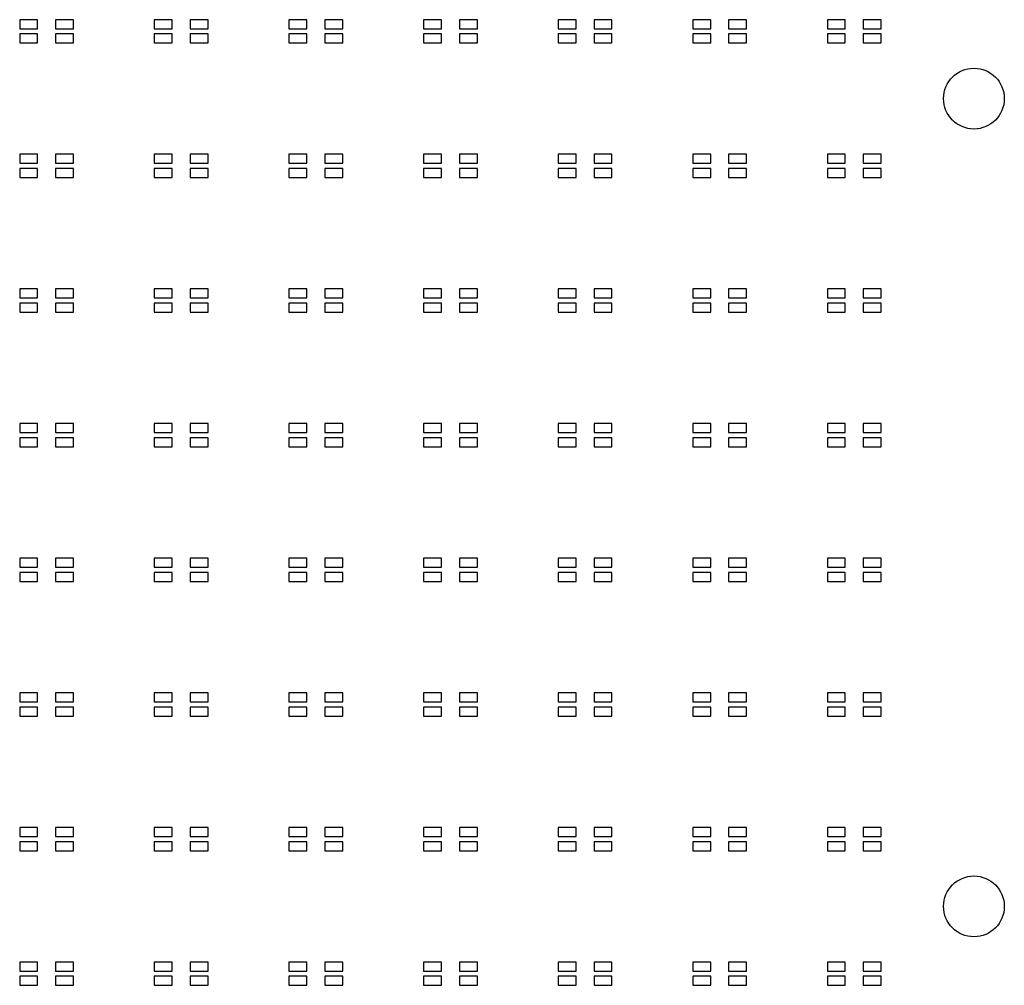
# Model space of a CAD drawing. Extents: x 68 to 209, y -167 to -99.
# Tile 2 of 2: x 143 to 209, y -164 to -99. Entities that reach past the tile are written whole.
import ezdxf

# ---------------------------------------------------------------- set-up
doc = ezdxf.new("R2010")
doc.units = 0
doc.header["$MEASUREMENT"] = 0
doc.layers.add('BLACK', color=250, linetype='CONTINUOUS')

msp = doc.modelspace()

# ---------------------------------------------------------------- linework, layer by layer
at = {"layer": 'BLACK'}
for p, q in [((143.2, -99.225), (143.2, -99.825)), ((144.4, -99.225), (143.2, -99.225)), ((144.4, -99.825), (144.4, -99.225)), ((145.6, -99.225), (145.6, -99.825)), ((146.8, -99.225), (145.6, -99.225)), ((146.8, -99.825), (146.8, -99.225)), ((152.2, -99.225), (152.2, -99.825)), ((153.4, -99.225), (152.2, -99.225)), ((153.4, -99.825), (153.4, -99.225)), ((154.6, -99.225), (154.6, -99.825)), ((155.8, -99.225), (154.6, -99.225)), ((155.8, -99.825), (155.8, -99.225)), ((161.2, -99.225), (161.2, -99.825)), ((162.4, -99.225), (161.2, -99.225)), ((162.4, -99.825), (162.4, -99.225)), ((163.6, -99.225), (163.6, -99.825)), ((164.8, -99.225), (163.6, -99.225)), ((164.8, -99.825), (164.8, -99.225)), ((170.2, -99.225), (170.2, -99.825)), ((171.4, -99.225), (170.2, -99.225)), ((171.4, -99.825), (171.4, -99.225)), ((172.6, -99.225), (172.6, -99.825)), ((173.8, -99.225), (172.6, -99.225)), ((173.8, -99.825), (173.8, -99.225)), ((179.2, -99.225), (179.2, -99.825)), ((180.4, -99.225), (179.2, -99.225)), ((180.4, -99.825), (180.4, -99.225)), ((181.6, -99.225), (181.6, -99.825)), ((182.8, -99.225), (181.6, -99.225)), ((182.8, -99.825), (182.8, -99.225)), ((188.2, -99.225), (188.2, -99.825)), ((189.4, -99.225), (188.2, -99.225)), ((189.4, -99.825), (189.4, -99.225)), ((190.6, -99.225), (190.6, -99.825)), ((191.8, -99.225), (190.6, -99.225)), ((191.8, -99.825), (191.8, -99.225)), ((197.2, -99.225), (197.2, -99.825)), ((198.4, -99.225), (197.2, -99.225)), ((198.4, -99.825), (198.4, -99.225)), ((199.6, -99.225), (199.6, -99.825)), ((200.8, -99.225), (199.6, -99.225)), ((200.8, -99.825), (200.8, -99.225)), ((143.2, -99.825), (144.4, -99.825)), ((145.6, -99.825), (146.8, -99.825)), ((152.2, -99.825), (153.4, -99.825)), ((154.6, -99.825), (155.8, -99.825)), ((161.2, -99.825), (162.4, -99.825)), ((163.6, -99.825), (164.8, -99.825)), ((170.2, -99.825), (171.4, -99.825)), ((172.6, -99.825), (173.8, -99.825)), ((179.2, -99.825), (180.4, -99.825)), ((181.6, -99.825), (182.8, -99.825)), ((188.2, -99.825), (189.4, -99.825)), ((190.6, -99.825), (191.8, -99.825)), ((197.2, -99.825), (198.4, -99.825)), ((199.6, -99.825), (200.8, -99.825)), ((143.2, -100.175), (143.2, -100.775)), ((144.4, -100.175), (143.2, -100.175)), ((144.4, -100.775), (144.4, -100.175)), ((145.6, -100.175), (145.6, -100.775)), ((146.8, -100.175), (145.6, -100.175)), ((146.8, -100.775), (146.8, -100.175)), ((152.2, -100.175), (152.2, -100.775)), ((153.4, -100.175), (152.2, -100.175)), ((153.4, -100.775), (153.4, -100.175)), ((154.6, -100.175), (154.6, -100.775)), ((155.8, -100.175), (154.6, -100.175)), ((155.8, -100.775), (155.8, -100.175)), ((161.2, -100.175), (161.2, -100.775)), ((162.4, -100.175), (161.2, -100.175)), ((162.4, -100.775), (162.4, -100.175)), ((163.6, -100.175), (163.6, -100.775)), ((164.8, -100.175), (163.6, -100.175)), ((164.8, -100.775), (164.8, -100.175)), ((170.2, -100.175), (170.2, -100.775)), ((171.4, -100.175), (170.2, -100.175)), ((171.4, -100.775), (171.4, -100.175)), ((172.6, -100.175), (172.6, -100.775)), ((173.8, -100.175), (172.6, -100.175)), ((173.8, -100.775), (173.8, -100.175)), ((179.2, -100.175), (179.2, -100.775)), ((180.4, -100.175), (179.2, -100.175)), ((180.4, -100.775), (180.4, -100.175)), ((181.6, -100.175), (181.6, -100.775)), ((182.8, -100.175), (181.6, -100.175)), ((182.8, -100.775), (182.8, -100.175)), ((188.2, -100.175), (188.2, -100.775)), ((189.4, -100.175), (188.2, -100.175)), ((189.4, -100.775), (189.4, -100.175)), ((190.6, -100.175), (190.6, -100.775)), ((191.8, -100.175), (190.6, -100.175)), ((191.8, -100.775), (191.8, -100.175)), ((197.2, -100.175), (197.2, -100.775)), ((198.4, -100.175), (197.2, -100.175)), ((198.4, -100.775), (198.4, -100.175)), ((199.6, -100.175), (199.6, -100.775)), ((200.8, -100.175), (199.6, -100.175)), ((200.8, -100.775), (200.8, -100.175)), ((143.2, -100.775), (144.4, -100.775)), ((145.6, -100.775), (146.8, -100.775)), ((152.2, -100.775), (153.4, -100.775)), ((154.6, -100.775), (155.8, -100.775)), ((161.2, -100.775), (162.4, -100.775)), ((163.6, -100.775), (164.8, -100.775)), ((170.2, -100.775), (171.4, -100.775)), ((172.6, -100.775), (173.8, -100.775)), ((179.2, -100.775), (180.4, -100.775)), ((181.6, -100.775), (182.8, -100.775)), ((188.2, -100.775), (189.4, -100.775)), ((190.6, -100.775), (191.8, -100.775)), ((197.2, -100.775), (198.4, -100.775)), ((199.6, -100.775), (200.8, -100.775)), ((143.2, -108.225), (143.2, -108.825)), ((144.4, -108.225), (143.2, -108.225)), ((144.4, -108.825), (144.4, -108.225)), ((145.6, -108.225), (145.6, -108.825)), ((146.8, -108.225), (145.6, -108.225)), ((146.8, -108.825), (146.8, -108.225)), ((152.2, -108.225), (152.2, -108.825)), ((153.4, -108.225), (152.2, -108.225)), ((153.4, -108.825), (153.4, -108.225)), ((154.6, -108.225), (154.6, -108.825)), ((155.8, -108.225), (154.6, -108.225)), ((155.8, -108.825), (155.8, -108.225)), ((161.2, -108.225), (161.2, -108.825)), ((162.4, -108.225), (161.2, -108.225)), ((162.4, -108.825), (162.4, -108.225)), ((163.6, -108.225), (163.6, -108.825)), ((164.8, -108.225), (163.6, -108.225)), ((164.8, -108.825), (164.8, -108.225)), ((170.2, -108.225), (170.2, -108.825)), ((171.4, -108.225), (170.2, -108.225)), ((171.4, -108.825), (171.4, -108.225)), ((172.6, -108.225), (172.6, -108.825)), ((173.8, -108.225), (172.6, -108.225)), ((173.8, -108.825), (173.8, -108.225)), ((179.2, -108.225), (179.2, -108.825)), ((180.4, -108.225), (179.2, -108.225)), ((180.4, -108.825), (180.4, -108.225)), ((181.6, -108.225), (181.6, -108.825)), ((182.8, -108.225), (181.6, -108.225)), ((182.8, -108.825), (182.8, -108.225)), ((188.2, -108.225), (188.2, -108.825)), ((189.4, -108.225), (188.2, -108.225)), ((189.4, -108.825), (189.4, -108.225)), ((190.6, -108.225), (190.6, -108.825)), ((191.8, -108.225), (190.6, -108.225)), ((191.8, -108.825), (191.8, -108.225)), ((197.2, -108.225), (197.2, -108.825)), ((198.4, -108.225), (197.2, -108.225)), ((198.4, -108.825), (198.4, -108.225)), ((199.6, -108.225), (199.6, -108.825)), ((200.8, -108.225), (199.6, -108.225)), ((200.8, -108.825), (200.8, -108.225)), ((143.2, -108.825), (144.4, -108.825)), ((143.2, -109.175), (143.2, -109.775)), ((144.4, -109.175), (143.2, -109.175)), ((144.4, -109.775), (144.4, -109.175)), ((145.6, -108.825), (146.8, -108.825)), ((145.6, -109.175), (145.6, -109.775)), ((146.8, -109.175), (145.6, -109.175)), ((146.8, -109.775), (146.8, -109.175)), ((152.2, -108.825), (153.4, -108.825)), ((152.2, -109.175), (152.2, -109.775)), ((153.4, -109.175), (152.2, -109.175)), ((153.4, -109.775), (153.4, -109.175)), ((154.6, -108.825), (155.8, -108.825)), ((154.6, -109.175), (154.6, -109.775)), ((155.8, -109.175), (154.6, -109.175)), ((155.8, -109.775), (155.8, -109.175)), ((161.2, -108.825), (162.4, -108.825)), ((161.2, -109.175), (161.2, -109.775)), ((162.4, -109.175), (161.2, -109.175)), ((162.4, -109.775), (162.4, -109.175)), ((163.6, -108.825), (164.8, -108.825)), ((163.6, -109.175), (163.6, -109.775)), ((164.8, -109.175), (163.6, -109.175)), ((164.8, -109.775), (164.8, -109.175)), ((170.2, -108.825), (171.4, -108.825)), ((170.2, -109.175), (170.2, -109.775)), ((171.4, -109.175), (170.2, -109.175)), ((171.4, -109.775), (171.4, -109.175)), ((172.6, -108.825), (173.8, -108.825)), ((172.6, -109.175), (172.6, -109.775)), ((173.8, -109.175), (172.6, -109.175)), ((173.8, -109.775), (173.8, -109.175)), ((179.2, -108.825), (180.4, -108.825)), ((179.2, -109.175), (179.2, -109.775)), ((180.4, -109.175), (179.2, -109.175)), ((180.4, -109.775), (180.4, -109.175)), ((181.6, -108.825), (182.8, -108.825)), ((181.6, -109.175), (181.6, -109.775)), ((182.8, -109.175), (181.6, -109.175)), ((182.8, -109.775), (182.8, -109.175)), ((188.2, -108.825), (189.4, -108.825)), ((188.2, -109.175), (188.2, -109.775)), ((189.4, -109.175), (188.2, -109.175)), ((189.4, -109.775), (189.4, -109.175)), ((190.6, -108.825), (191.8, -108.825)), ((190.6, -109.175), (190.6, -109.775)), ((191.8, -109.175), (190.6, -109.175)), ((191.8, -109.775), (191.8, -109.175)), ((197.2, -108.825), (198.4, -108.825)), ((197.2, -109.175), (197.2, -109.775)), ((198.4, -109.175), (197.2, -109.175)), ((198.4, -109.775), (198.4, -109.175)), ((199.6, -108.825), (200.8, -108.825)), ((199.6, -109.175), (199.6, -109.775)), ((200.8, -109.175), (199.6, -109.175)), ((200.8, -109.775), (200.8, -109.175)), ((143.2, -109.775), (144.4, -109.775)), ((145.6, -109.775), (146.8, -109.775)), ((152.2, -109.775), (153.4, -109.775)), ((154.6, -109.775), (155.8, -109.775)), ((161.2, -109.775), (162.4, -109.775)), ((163.6, -109.775), (164.8, -109.775)), ((170.2, -109.775), (171.4, -109.775)), ((172.6, -109.775), (173.8, -109.775)), ((179.2, -109.775), (180.4, -109.775)), ((181.6, -109.775), (182.8, -109.775)), ((188.2, -109.775), (189.4, -109.775)), ((190.6, -109.775), (191.8, -109.775)), ((197.2, -109.775), (198.4, -109.775)), ((199.6, -109.775), (200.8, -109.775)), ((143.2, -117.225), (143.2, -117.825)), ((144.4, -117.225), (143.2, -117.225)), ((143.2, -117.825), (144.4, -117.825)), ((144.4, -117.825), (144.4, -117.225)), ((145.6, -117.225), (145.6, -117.825)), ((146.8, -117.225), (145.6, -117.225)), ((145.6, -117.825), (146.8, -117.825)), ((146.8, -117.825), (146.8, -117.225)), ((152.2, -117.225), (152.2, -117.825)), ((153.4, -117.225), (152.2, -117.225)), ((152.2, -117.825), (153.4, -117.825)), ((153.4, -117.825), (153.4, -117.225)), ((154.6, -117.225), (154.6, -117.825)), ((155.8, -117.225), (154.6, -117.225)), ((154.6, -117.825), (155.8, -117.825)), ((155.8, -117.825), (155.8, -117.225)), ((161.2, -117.225), (161.2, -117.825)), ((162.4, -117.225), (161.2, -117.225)), ((161.2, -117.825), (162.4, -117.825)), ((162.4, -117.825), (162.4, -117.225)), ((163.6, -117.225), (163.6, -117.825)), ((164.8, -117.225), (163.6, -117.225)), ((163.6, -117.825), (164.8, -117.825)), ((164.8, -117.825), (164.8, -117.225)), ((170.2, -117.225), (170.2, -117.825)), ((171.4, -117.225), (170.2, -117.225)), ((170.2, -117.825), (171.4, -117.825)), ((171.4, -117.825), (171.4, -117.225)), ((172.6, -117.225), (172.6, -117.825)), ((173.8, -117.225), (172.6, -117.225)), ((172.6, -117.825), (173.8, -117.825)), ((173.8, -117.825), (173.8, -117.225)), ((179.2, -117.225), (179.2, -117.825)), ((180.4, -117.225), (179.2, -117.225)), ((179.2, -117.825), (180.4, -117.825)), ((180.4, -117.825), (180.4, -117.225)), ((181.6, -117.225), (181.6, -117.825)), ((182.8, -117.225), (181.6, -117.225)), ((181.6, -117.825), (182.8, -117.825)), ((182.8, -117.825), (182.8, -117.225)), ((188.2, -117.225), (188.2, -117.825)), ((189.4, -117.225), (188.2, -117.225)), ((188.2, -117.825), (189.4, -117.825)), ((189.4, -117.825), (189.4, -117.225)), ((190.6, -117.225), (190.6, -117.825)), ((191.8, -117.225), (190.6, -117.225)), ((190.6, -117.825), (191.8, -117.825)), ((191.8, -117.825), (191.8, -117.225)), ((197.2, -117.225), (197.2, -117.825)), ((198.4, -117.225), (197.2, -117.225)), ((197.2, -117.825), (198.4, -117.825)), ((198.4, -117.825), (198.4, -117.225)), ((199.6, -117.225), (199.6, -117.825)), ((200.8, -117.225), (199.6, -117.225)), ((199.6, -117.825), (200.8, -117.825)), ((200.8, -117.825), (200.8, -117.225)), ((143.2, -118.175), (143.2, -118.775)), ((144.4, -118.175), (143.2, -118.175)), ((144.4, -118.775), (144.4, -118.175)), ((145.6, -118.175), (145.6, -118.775)), ((146.8, -118.175), (145.6, -118.175)), ((146.8, -118.775), (146.8, -118.175)), ((152.2, -118.175), (152.2, -118.775)), ((153.4, -118.175), (152.2, -118.175)), ((153.4, -118.775), (153.4, -118.175)), ((154.6, -118.175), (154.6, -118.775)), ((155.8, -118.175), (154.6, -118.175)), ((155.8, -118.775), (155.8, -118.175)), ((161.2, -118.175), (161.2, -118.775)), ((162.4, -118.175), (161.2, -118.175)), ((162.4, -118.775), (162.4, -118.175)), ((163.6, -118.175), (163.6, -118.775)), ((164.8, -118.175), (163.6, -118.175)), ((164.8, -118.775), (164.8, -118.175)), ((170.2, -118.175), (170.2, -118.775)), ((171.4, -118.175), (170.2, -118.175)), ((171.4, -118.775), (171.4, -118.175)), ((172.6, -118.175), (172.6, -118.775)), ((173.8, -118.175), (172.6, -118.175)), ((173.8, -118.775), (173.8, -118.175)), ((179.2, -118.175), (179.2, -118.775)), ((180.4, -118.175), (179.2, -118.175)), ((180.4, -118.775), (180.4, -118.175)), ((181.6, -118.175), (181.6, -118.775)), ((182.8, -118.175), (181.6, -118.175)), ((182.8, -118.775), (182.8, -118.175)), ((188.2, -118.175), (188.2, -118.775)), ((189.4, -118.175), (188.2, -118.175)), ((189.4, -118.775), (189.4, -118.175)), ((190.6, -118.175), (190.6, -118.775)), ((191.8, -118.175), (190.6, -118.175)), ((191.8, -118.775), (191.8, -118.175)), ((197.2, -118.175), (197.2, -118.775)), ((198.4, -118.175), (197.2, -118.175)), ((198.4, -118.775), (198.4, -118.175)), ((199.6, -118.175), (199.6, -118.775)), ((200.8, -118.175), (199.6, -118.175)), ((200.8, -118.775), (200.8, -118.175)), ((143.2, -118.775), (144.4, -118.775)), ((145.6, -118.775), (146.8, -118.775)), ((152.2, -118.775), (153.4, -118.775)), ((154.6, -118.775), (155.8, -118.775)), ((161.2, -118.775), (162.4, -118.775)), ((163.6, -118.775), (164.8, -118.775)), ((170.2, -118.775), (171.4, -118.775)), ((172.6, -118.775), (173.8, -118.775)), ((179.2, -118.775), (180.4, -118.775)), ((181.6, -118.775), (182.8, -118.775)), ((188.2, -118.775), (189.4, -118.775)), ((190.6, -118.775), (191.8, -118.775)), ((197.2, -118.775), (198.4, -118.775)), ((199.6, -118.775), (200.8, -118.775)), ((143.2, -126.225), (143.2, -126.825)), ((144.4, -126.225), (143.2, -126.225)), ((144.4, -126.825), (144.4, -126.225)), ((145.6, -126.225), (145.6, -126.825)), ((146.8, -126.225), (145.6, -126.225)), ((146.8, -126.825), (146.8, -126.225)), ((152.2, -126.225), (152.2, -126.825)), ((153.4, -126.225), (152.2, -126.225)), ((153.4, -126.825), (153.4, -126.225)), ((154.6, -126.225), (154.6, -126.825)), ((155.8, -126.225), (154.6, -126.225)), ((155.8, -126.825), (155.8, -126.225)), ((161.2, -126.225), (161.2, -126.825)), ((162.4, -126.225), (161.2, -126.225)), ((162.4, -126.825), (162.4, -126.225)), ((163.6, -126.225), (163.6, -126.825)), ((164.8, -126.225), (163.6, -126.225)), ((164.8, -126.825), (164.8, -126.225)), ((170.2, -126.225), (170.2, -126.825)), ((171.4, -126.225), (170.2, -126.225)), ((171.4, -126.825), (171.4, -126.225)), ((172.6, -126.225), (172.6, -126.825)), ((173.8, -126.225), (172.6, -126.225)), ((173.8, -126.825), (173.8, -126.225)), ((179.2, -126.225), (179.2, -126.825)), ((180.4, -126.225), (179.2, -126.225)), ((180.4, -126.825), (180.4, -126.225)), ((181.6, -126.225), (181.6, -126.825)), ((182.8, -126.225), (181.6, -126.225)), ((182.8, -126.825), (182.8, -126.225)), ((188.2, -126.225), (188.2, -126.825)), ((189.4, -126.225), (188.2, -126.225)), ((189.4, -126.825), (189.4, -126.225)), ((190.6, -126.225), (190.6, -126.825)), ((191.8, -126.225), (190.6, -126.225)), ((191.8, -126.825), (191.8, -126.225)), ((197.2, -126.225), (197.2, -126.825)), ((198.4, -126.225), (197.2, -126.225)), ((198.4, -126.825), (198.4, -126.225)), ((199.6, -126.225), (199.6, -126.825)), ((200.8, -126.225), (199.6, -126.225)), ((200.8, -126.825), (200.8, -126.225)), ((143.2, -126.825), (144.4, -126.825)), ((145.6, -126.825), (146.8, -126.825)), ((152.2, -126.825), (153.4, -126.825)), ((154.6, -126.825), (155.8, -126.825)), ((161.2, -126.825), (162.4, -126.825)), ((163.6, -126.825), (164.8, -126.825)), ((170.2, -126.825), (171.4, -126.825)), ((172.6, -126.825), (173.8, -126.825)), ((179.2, -126.825), (180.4, -126.825)), ((181.6, -126.825), (182.8, -126.825)), ((188.2, -126.825), (189.4, -126.825)), ((190.6, -126.825), (191.8, -126.825)), ((197.2, -126.825), (198.4, -126.825)), ((199.6, -126.825), (200.8, -126.825)), ((143.2, -127.175), (143.2, -127.775)), ((144.4, -127.175), (143.2, -127.175)), ((144.4, -127.775), (144.4, -127.175)), ((145.6, -127.175), (145.6, -127.775)), ((146.8, -127.175), (145.6, -127.175)), ((146.8, -127.775), (146.8, -127.175)), ((152.2, -127.175), (152.2, -127.775)), ((153.4, -127.175), (152.2, -127.175)), ((153.4, -127.775), (153.4, -127.175)), ((154.6, -127.175), (154.6, -127.775)), ((155.8, -127.175), (154.6, -127.175)), ((155.8, -127.775), (155.8, -127.175)), ((161.2, -127.175), (161.2, -127.775)), ((162.4, -127.175), (161.2, -127.175)), ((162.4, -127.775), (162.4, -127.175)), ((163.6, -127.175), (163.6, -127.775)), ((164.8, -127.175), (163.6, -127.175)), ((164.8, -127.775), (164.8, -127.175)), ((170.2, -127.175), (170.2, -127.775)), ((171.4, -127.175), (170.2, -127.175)), ((171.4, -127.775), (171.4, -127.175)), ((172.6, -127.175), (172.6, -127.775)), ((173.8, -127.175), (172.6, -127.175)), ((173.8, -127.775), (173.8, -127.175)), ((179.2, -127.175), (179.2, -127.775)), ((180.4, -127.175), (179.2, -127.175)), ((180.4, -127.775), (180.4, -127.175)), ((181.6, -127.175), (181.6, -127.775)), ((182.8, -127.175), (181.6, -127.175)), ((182.8, -127.775), (182.8, -127.175)), ((188.2, -127.175), (188.2, -127.775)), ((189.4, -127.175), (188.2, -127.175)), ((189.4, -127.775), (189.4, -127.175)), ((190.6, -127.175), (190.6, -127.775)), ((191.8, -127.175), (190.6, -127.175)), ((191.8, -127.775), (191.8, -127.175)), ((197.2, -127.175), (197.2, -127.775)), ((198.4, -127.175), (197.2, -127.175)), ((198.4, -127.775), (198.4, -127.175)), ((199.6, -127.175), (199.6, -127.775)), ((200.8, -127.175), (199.6, -127.175)), ((200.8, -127.775), (200.8, -127.175)), ((143.2, -127.775), (144.4, -127.775)), ((145.6, -127.775), (146.8, -127.775)), ((152.2, -127.775), (153.4, -127.775)), ((154.6, -127.775), (155.8, -127.775)), ((161.2, -127.775), (162.4, -127.775)), ((163.6, -127.775), (164.8, -127.775)), ((170.2, -127.775), (171.4, -127.775)), ((172.6, -127.775), (173.8, -127.775)), ((179.2, -127.775), (180.4, -127.775)), ((181.6, -127.775), (182.8, -127.775)), ((188.2, -127.775), (189.4, -127.775)), ((190.6, -127.775), (191.8, -127.775)), ((197.2, -127.775), (198.4, -127.775)), ((199.6, -127.775), (200.8, -127.775)), ((143.2, -135.225), (143.2, -135.825)), ((144.4, -135.225), (143.2, -135.225)), ((144.4, -135.825), (144.4, -135.225)), ((145.6, -135.225), (145.6, -135.825)), ((146.8, -135.225), (145.6, -135.225)), ((146.8, -135.825), (146.8, -135.225)), ((152.2, -135.225), (152.2, -135.825)), ((153.4, -135.225), (152.2, -135.225)), ((153.4, -135.825), (153.4, -135.225)), ((154.6, -135.225), (154.6, -135.825)), ((155.8, -135.225), (154.6, -135.225)), ((155.8, -135.825), (155.8, -135.225)), ((161.2, -135.225), (161.2, -135.825)), ((162.4, -135.225), (161.2, -135.225)), ((162.4, -135.825), (162.4, -135.225)), ((163.6, -135.225), (163.6, -135.825)), ((164.8, -135.225), (163.6, -135.225)), ((164.8, -135.825), (164.8, -135.225)), ((170.2, -135.225), (170.2, -135.825)), ((171.4, -135.225), (170.2, -135.225)), ((171.4, -135.825), (171.4, -135.225)), ((172.6, -135.225), (172.6, -135.825)), ((173.8, -135.225), (172.6, -135.225)), ((173.8, -135.825), (173.8, -135.225)), ((179.2, -135.225), (179.2, -135.825)), ((180.4, -135.225), (179.2, -135.225)), ((180.4, -135.825), (180.4, -135.225)), ((181.6, -135.225), (181.6, -135.825)), ((182.8, -135.225), (181.6, -135.225)), ((182.8, -135.825), (182.8, -135.225)), ((188.2, -135.225), (188.2, -135.825)), ((189.4, -135.225), (188.2, -135.225)), ((189.4, -135.825), (189.4, -135.225)), ((190.6, -135.225), (190.6, -135.825)), ((191.8, -135.225), (190.6, -135.225)), ((191.8, -135.825), (191.8, -135.225)), ((197.2, -135.225), (197.2, -135.825)), ((198.4, -135.225), (197.2, -135.225)), ((198.4, -135.825), (198.4, -135.225)), ((199.6, -135.225), (199.6, -135.825)), ((200.8, -135.225), (199.6, -135.225)), ((200.8, -135.825), (200.8, -135.225)), ((143.2, -135.825), (144.4, -135.825)), ((143.2, -136.175), (143.2, -136.775)), ((144.4, -136.175), (143.2, -136.175)), ((144.4, -136.775), (144.4, -136.175)), ((145.6, -135.825), (146.8, -135.825)), ((145.6, -136.175), (145.6, -136.775)), ((146.8, -136.175), (145.6, -136.175)), ((146.8, -136.775), (146.8, -136.175)), ((152.2, -135.825), (153.4, -135.825)), ((152.2, -136.175), (152.2, -136.775)), ((153.4, -136.175), (152.2, -136.175)), ((153.4, -136.775), (153.4, -136.175)), ((154.6, -135.825), (155.8, -135.825)), ((154.6, -136.175), (154.6, -136.775)), ((155.8, -136.175), (154.6, -136.175)), ((155.8, -136.775), (155.8, -136.175)), ((161.2, -135.825), (162.4, -135.825)), ((161.2, -136.175), (161.2, -136.775)), ((162.4, -136.175), (161.2, -136.175)), ((162.4, -136.775), (162.4, -136.175)), ((163.6, -135.825), (164.8, -135.825)), ((163.6, -136.175), (163.6, -136.775)), ((164.8, -136.175), (163.6, -136.175)), ((164.8, -136.775), (164.8, -136.175)), ((170.2, -135.825), (171.4, -135.825)), ((170.2, -136.175), (170.2, -136.775)), ((171.4, -136.175), (170.2, -136.175)), ((171.4, -136.775), (171.4, -136.175)), ((172.6, -135.825), (173.8, -135.825)), ((172.6, -136.175), (172.6, -136.775)), ((173.8, -136.175), (172.6, -136.175)), ((173.8, -136.775), (173.8, -136.175)), ((179.2, -135.825), (180.4, -135.825)), ((179.2, -136.175), (179.2, -136.775)), ((180.4, -136.175), (179.2, -136.175)), ((180.4, -136.775), (180.4, -136.175)), ((181.6, -135.825), (182.8, -135.825)), ((181.6, -136.175), (181.6, -136.775)), ((182.8, -136.175), (181.6, -136.175)), ((182.8, -136.775), (182.8, -136.175)), ((188.2, -135.825), (189.4, -135.825)), ((188.2, -136.175), (188.2, -136.775)), ((189.4, -136.175), (188.2, -136.175)), ((189.4, -136.775), (189.4, -136.175)), ((190.6, -135.825), (191.8, -135.825)), ((190.6, -136.175), (190.6, -136.775)), ((191.8, -136.175), (190.6, -136.175)), ((191.8, -136.775), (191.8, -136.175)), ((197.2, -135.825), (198.4, -135.825)), ((197.2, -136.175), (197.2, -136.775)), ((198.4, -136.175), (197.2, -136.175)), ((198.4, -136.775), (198.4, -136.175)), ((199.6, -135.825), (200.8, -135.825)), ((199.6, -136.175), (199.6, -136.775)), ((200.8, -136.175), (199.6, -136.175)), ((200.8, -136.775), (200.8, -136.175)), ((143.2, -136.775), (144.4, -136.775)), ((145.6, -136.775), (146.8, -136.775)), ((152.2, -136.775), (153.4, -136.775)), ((154.6, -136.775), (155.8, -136.775)), ((161.2, -136.775), (162.4, -136.775)), ((163.6, -136.775), (164.8, -136.775)), ((170.2, -136.775), (171.4, -136.775)), ((172.6, -136.775), (173.8, -136.775)), ((179.2, -136.775), (180.4, -136.775)), ((181.6, -136.775), (182.8, -136.775)), ((188.2, -136.775), (189.4, -136.775)), ((190.6, -136.775), (191.8, -136.775)), ((197.2, -136.775), (198.4, -136.775)), ((199.6, -136.775), (200.8, -136.775)), ((143.2, -144.225), (143.2, -144.825)), ((144.4, -144.225), (143.2, -144.225)), ((143.2, -144.825), (144.4, -144.825)), ((144.4, -144.825), (144.4, -144.225)), ((145.6, -144.225), (145.6, -144.825)), ((146.8, -144.225), (145.6, -144.225)), ((145.6, -144.825), (146.8, -144.825)), ((146.8, -144.825), (146.8, -144.225)), ((152.2, -144.225), (152.2, -144.825)), ((153.4, -144.225), (152.2, -144.225)), ((152.2, -144.825), (153.4, -144.825)), ((153.4, -144.825), (153.4, -144.225)), ((154.6, -144.225), (154.6, -144.825)), ((155.8, -144.225), (154.6, -144.225)), ((154.6, -144.825), (155.8, -144.825)), ((155.8, -144.825), (155.8, -144.225)), ((161.2, -144.225), (161.2, -144.825)), ((162.4, -144.225), (161.2, -144.225)), ((161.2, -144.825), (162.4, -144.825)), ((162.4, -144.825), (162.4, -144.225)), ((163.6, -144.225), (163.6, -144.825)), ((164.8, -144.225), (163.6, -144.225)), ((163.6, -144.825), (164.8, -144.825)), ((164.8, -144.825), (164.8, -144.225)), ((170.2, -144.225), (170.2, -144.825)), ((171.4, -144.225), (170.2, -144.225)), ((170.2, -144.825), (171.4, -144.825)), ((171.4, -144.825), (171.4, -144.225)), ((172.6, -144.225), (172.6, -144.825)), ((173.8, -144.225), (172.6, -144.225)), ((172.6, -144.825), (173.8, -144.825)), ((173.8, -144.825), (173.8, -144.225)), ((179.2, -144.225), (179.2, -144.825)), ((180.4, -144.225), (179.2, -144.225)), ((179.2, -144.825), (180.4, -144.825)), ((180.4, -144.825), (180.4, -144.225)), ((181.6, -144.225), (181.6, -144.825)), ((182.8, -144.225), (181.6, -144.225)), ((181.6, -144.825), (182.8, -144.825)), ((182.8, -144.825), (182.8, -144.225)), ((188.2, -144.225), (188.2, -144.825)), ((189.4, -144.225), (188.2, -144.225)), ((188.2, -144.825), (189.4, -144.825)), ((189.4, -144.825), (189.4, -144.225)), ((190.6, -144.225), (190.6, -144.825)), ((191.8, -144.225), (190.6, -144.225)), ((190.6, -144.825), (191.8, -144.825)), ((191.8, -144.825), (191.8, -144.225)), ((197.2, -144.225), (197.2, -144.825)), ((198.4, -144.225), (197.2, -144.225)), ((197.2, -144.825), (198.4, -144.825)), ((198.4, -144.825), (198.4, -144.225)), ((199.6, -144.225), (199.6, -144.825)), ((200.8, -144.225), (199.6, -144.225)), ((199.6, -144.825), (200.8, -144.825)), ((200.8, -144.825), (200.8, -144.225)), ((143.2, -145.175), (143.2, -145.775)), ((144.4, -145.175), (143.2, -145.175)), ((144.4, -145.775), (144.4, -145.175)), ((145.6, -145.175), (145.6, -145.775)), ((146.8, -145.175), (145.6, -145.175)), ((146.8, -145.775), (146.8, -145.175)), ((152.2, -145.175), (152.2, -145.775)), ((153.4, -145.175), (152.2, -145.175)), ((153.4, -145.775), (153.4, -145.175)), ((154.6, -145.175), (154.6, -145.775)), ((155.8, -145.175), (154.6, -145.175)), ((155.8, -145.775), (155.8, -145.175)), ((161.2, -145.175), (161.2, -145.775)), ((162.4, -145.175), (161.2, -145.175)), ((162.4, -145.775), (162.4, -145.175)), ((163.6, -145.175), (163.6, -145.775)), ((164.8, -145.175), (163.6, -145.175)), ((164.8, -145.775), (164.8, -145.175)), ((170.2, -145.175), (170.2, -145.775)), ((171.4, -145.175), (170.2, -145.175)), ((171.4, -145.775), (171.4, -145.175)), ((172.6, -145.175), (172.6, -145.775)), ((173.8, -145.175), (172.6, -145.175)), ((173.8, -145.775), (173.8, -145.175)), ((179.2, -145.175), (179.2, -145.775)), ((180.4, -145.175), (179.2, -145.175)), ((180.4, -145.775), (180.4, -145.175)), ((181.6, -145.175), (181.6, -145.775)), ((182.8, -145.175), (181.6, -145.175)), ((182.8, -145.775), (182.8, -145.175)), ((188.2, -145.175), (188.2, -145.775)), ((189.4, -145.175), (188.2, -145.175)), ((189.4, -145.775), (189.4, -145.175)), ((190.6, -145.175), (190.6, -145.775)), ((191.8, -145.175), (190.6, -145.175)), ((191.8, -145.775), (191.8, -145.175)), ((197.2, -145.175), (197.2, -145.775)), ((198.4, -145.175), (197.2, -145.175)), ((198.4, -145.775), (198.4, -145.175)), ((199.6, -145.175), (199.6, -145.775)), ((200.8, -145.175), (199.6, -145.175)), ((200.8, -145.775), (200.8, -145.175)), ((143.2, -145.775), (144.4, -145.775)), ((145.6, -145.775), (146.8, -145.775)), ((152.2, -145.775), (153.4, -145.775)), ((154.6, -145.775), (155.8, -145.775)), ((161.2, -145.775), (162.4, -145.775)), ((163.6, -145.775), (164.8, -145.775)), ((170.2, -145.775), (171.4, -145.775)), ((172.6, -145.775), (173.8, -145.775)), ((179.2, -145.775), (180.4, -145.775)), ((181.6, -145.775), (182.8, -145.775)), ((188.2, -145.775), (189.4, -145.775)), ((190.6, -145.775), (191.8, -145.775)), ((197.2, -145.775), (198.4, -145.775)), ((199.6, -145.775), (200.8, -145.775)), ((143.2, -153.225), (143.2, -153.825)), ((144.4, -153.225), (143.2, -153.225)), ((144.4, -153.825), (144.4, -153.225)), ((145.6, -153.225), (145.6, -153.825)), ((146.8, -153.225), (145.6, -153.225)), ((146.8, -153.825), (146.8, -153.225)), ((152.2, -153.225), (152.2, -153.825)), ((153.4, -153.225), (152.2, -153.225)), ((153.4, -153.825), (153.4, -153.225)), ((154.6, -153.225), (154.6, -153.825)), ((155.8, -153.225), (154.6, -153.225)), ((155.8, -153.825), (155.8, -153.225)), ((161.2, -153.225), (161.2, -153.825)), ((162.4, -153.225), (161.2, -153.225)), ((162.4, -153.825), (162.4, -153.225)), ((163.6, -153.225), (163.6, -153.825)), ((164.8, -153.225), (163.6, -153.225)), ((164.8, -153.825), (164.8, -153.225)), ((170.2, -153.225), (170.2, -153.825)), ((171.4, -153.225), (170.2, -153.225)), ((171.4, -153.825), (171.4, -153.225)), ((172.6, -153.225), (172.6, -153.825)), ((173.8, -153.225), (172.6, -153.225)), ((173.8, -153.825), (173.8, -153.225)), ((179.2, -153.225), (179.2, -153.825)), ((180.4, -153.225), (179.2, -153.225)), ((180.4, -153.825), (180.4, -153.225)), ((181.6, -153.225), (181.6, -153.825)), ((182.8, -153.225), (181.6, -153.225)), ((182.8, -153.825), (182.8, -153.225)), ((188.2, -153.225), (188.2, -153.825)), ((189.4, -153.225), (188.2, -153.225)), ((189.4, -153.825), (189.4, -153.225)), ((190.6, -153.225), (190.6, -153.825)), ((191.8, -153.225), (190.6, -153.225)), ((191.8, -153.825), (191.8, -153.225)), ((197.2, -153.225), (197.2, -153.825)), ((198.4, -153.225), (197.2, -153.225)), ((198.4, -153.825), (198.4, -153.225)), ((199.6, -153.225), (199.6, -153.825)), ((200.8, -153.225), (199.6, -153.225)), ((200.8, -153.825), (200.8, -153.225)), ((143.2, -153.825), (144.4, -153.825)), ((145.6, -153.825), (146.8, -153.825)), ((152.2, -153.825), (153.4, -153.825)), ((154.6, -153.825), (155.8, -153.825)), ((161.2, -153.825), (162.4, -153.825)), ((163.6, -153.825), (164.8, -153.825)), ((170.2, -153.825), (171.4, -153.825)), ((172.6, -153.825), (173.8, -153.825)), ((179.2, -153.825), (180.4, -153.825)), ((181.6, -153.825), (182.8, -153.825)), ((188.2, -153.825), (189.4, -153.825)), ((190.6, -153.825), (191.8, -153.825)), ((197.2, -153.825), (198.4, -153.825)), ((199.6, -153.825), (200.8, -153.825)), ((143.2, -154.175), (143.2, -154.775)), ((144.4, -154.175), (143.2, -154.175)), ((144.4, -154.775), (144.4, -154.175)), ((145.6, -154.175), (145.6, -154.775)), ((146.8, -154.175), (145.6, -154.175)), ((146.8, -154.775), (146.8, -154.175)), ((152.2, -154.175), (152.2, -154.775)), ((153.4, -154.175), (152.2, -154.175)), ((153.4, -154.775), (153.4, -154.175)), ((154.6, -154.175), (154.6, -154.775)), ((155.8, -154.175), (154.6, -154.175)), ((155.8, -154.775), (155.8, -154.175)), ((161.2, -154.175), (161.2, -154.775)), ((162.4, -154.175), (161.2, -154.175)), ((162.4, -154.775), (162.4, -154.175)), ((163.6, -154.175), (163.6, -154.775)), ((164.8, -154.175), (163.6, -154.175)), ((164.8, -154.775), (164.8, -154.175)), ((170.2, -154.175), (170.2, -154.775)), ((171.4, -154.175), (170.2, -154.175)), ((171.4, -154.775), (171.4, -154.175)), ((172.6, -154.175), (172.6, -154.775)), ((173.8, -154.175), (172.6, -154.175)), ((173.8, -154.775), (173.8, -154.175)), ((179.2, -154.175), (179.2, -154.775)), ((180.4, -154.175), (179.2, -154.175)), ((180.4, -154.775), (180.4, -154.175)), ((181.6, -154.175), (181.6, -154.775)), ((182.8, -154.175), (181.6, -154.175)), ((182.8, -154.775), (182.8, -154.175)), ((188.2, -154.175), (188.2, -154.775)), ((189.4, -154.175), (188.2, -154.175)), ((189.4, -154.775), (189.4, -154.175)), ((190.6, -154.175), (190.6, -154.775)), ((191.8, -154.175), (190.6, -154.175)), ((191.8, -154.775), (191.8, -154.175)), ((197.2, -154.175), (197.2, -154.775)), ((198.4, -154.175), (197.2, -154.175)), ((198.4, -154.775), (198.4, -154.175)), ((199.6, -154.175), (199.6, -154.775)), ((200.8, -154.175), (199.6, -154.175)), ((200.8, -154.775), (200.8, -154.175)), ((143.2, -154.775), (144.4, -154.775)), ((145.6, -154.775), (146.8, -154.775)), ((152.2, -154.775), (153.4, -154.775)), ((154.6, -154.775), (155.8, -154.775)), ((161.2, -154.775), (162.4, -154.775)), ((163.6, -154.775), (164.8, -154.775)), ((170.2, -154.775), (171.4, -154.775)), ((172.6, -154.775), (173.8, -154.775)), ((179.2, -154.775), (180.4, -154.775)), ((181.6, -154.775), (182.8, -154.775)), ((188.2, -154.775), (189.4, -154.775)), ((190.6, -154.775), (191.8, -154.775)), ((197.2, -154.775), (198.4, -154.775)), ((199.6, -154.775), (200.8, -154.775)), ((143.2, -162.225), (143.2, -162.825)), ((144.4, -162.225), (143.2, -162.225)), ((144.4, -162.825), (144.4, -162.225)), ((145.6, -162.225), (145.6, -162.825)), ((146.8, -162.225), (145.6, -162.225)), ((146.8, -162.825), (146.8, -162.225)), ((152.2, -162.225), (152.2, -162.825)), ((153.4, -162.225), (152.2, -162.225)), ((153.4, -162.825), (153.4, -162.225)), ((154.6, -162.225), (154.6, -162.825)), ((155.8, -162.225), (154.6, -162.225)), ((155.8, -162.825), (155.8, -162.225)), ((161.2, -162.225), (161.2, -162.825)), ((162.4, -162.225), (161.2, -162.225)), ((162.4, -162.825), (162.4, -162.225)), ((163.6, -162.225), (163.6, -162.825)), ((164.8, -162.225), (163.6, -162.225)), ((164.8, -162.825), (164.8, -162.225)), ((170.2, -162.225), (170.2, -162.825)), ((171.4, -162.225), (170.2, -162.225)), ((171.4, -162.825), (171.4, -162.225)), ((172.6, -162.225), (172.6, -162.825)), ((173.8, -162.225), (172.6, -162.225)), ((173.8, -162.825), (173.8, -162.225)), ((179.2, -162.225), (179.2, -162.825)), ((180.4, -162.225), (179.2, -162.225)), ((180.4, -162.825), (180.4, -162.225)), ((181.6, -162.225), (181.6, -162.825)), ((182.8, -162.225), (181.6, -162.225)), ((182.8, -162.825), (182.8, -162.225)), ((188.2, -162.225), (188.2, -162.825)), ((189.4, -162.225), (188.2, -162.225)), ((189.4, -162.825), (189.4, -162.225)), ((190.6, -162.225), (190.6, -162.825)), ((191.8, -162.225), (190.6, -162.225)), ((191.8, -162.825), (191.8, -162.225)), ((197.2, -162.225), (197.2, -162.825)), ((198.4, -162.225), (197.2, -162.225)), ((198.4, -162.825), (198.4, -162.225)), ((199.6, -162.225), (199.6, -162.825)), ((200.8, -162.225), (199.6, -162.225)), ((200.8, -162.825), (200.8, -162.225)), ((143.2, -162.825), (144.4, -162.825)), ((143.2, -163.175), (143.2, -163.775)), ((144.4, -163.175), (143.2, -163.175)), ((144.4, -163.775), (144.4, -163.175)), ((145.6, -162.825), (146.8, -162.825)), ((145.6, -163.175), (145.6, -163.775)), ((146.8, -163.175), (145.6, -163.175)), ((146.8, -163.775), (146.8, -163.175)), ((152.2, -162.825), (153.4, -162.825)), ((152.2, -163.175), (152.2, -163.775)), ((153.4, -163.175), (152.2, -163.175)), ((153.4, -163.775), (153.4, -163.175)), ((154.6, -162.825), (155.8, -162.825)), ((154.6, -163.175), (154.6, -163.775)), ((155.8, -163.175), (154.6, -163.175)), ((155.8, -163.775), (155.8, -163.175)), ((161.2, -162.825), (162.4, -162.825)), ((161.2, -163.175), (161.2, -163.775)), ((162.4, -163.175), (161.2, -163.175)), ((162.4, -163.775), (162.4, -163.175)), ((163.6, -162.825), (164.8, -162.825)), ((163.6, -163.175), (163.6, -163.775)), ((164.8, -163.175), (163.6, -163.175)), ((164.8, -163.775), (164.8, -163.175)), ((170.2, -162.825), (171.4, -162.825)), ((170.2, -163.175), (170.2, -163.775)), ((171.4, -163.175), (170.2, -163.175)), ((171.4, -163.775), (171.4, -163.175)), ((172.6, -162.825), (173.8, -162.825)), ((172.6, -163.175), (172.6, -163.775)), ((173.8, -163.175), (172.6, -163.175)), ((173.8, -163.775), (173.8, -163.175)), ((179.2, -162.825), (180.4, -162.825)), ((179.2, -163.175), (179.2, -163.775)), ((180.4, -163.175), (179.2, -163.175)), ((180.4, -163.775), (180.4, -163.175)), ((181.6, -162.825), (182.8, -162.825)), ((181.6, -163.175), (181.6, -163.775)), ((182.8, -163.175), (181.6, -163.175)), ((182.8, -163.775), (182.8, -163.175)), ((188.2, -162.825), (189.4, -162.825)), ((188.2, -163.175), (188.2, -163.775)), ((189.4, -163.175), (188.2, -163.175)), ((189.4, -163.775), (189.4, -163.175)), ((190.6, -162.825), (191.8, -162.825)), ((190.6, -163.175), (190.6, -163.775)), ((191.8, -163.175), (190.6, -163.175)), ((191.8, -163.775), (191.8, -163.175)), ((197.2, -162.825), (198.4, -162.825)), ((197.2, -163.175), (197.2, -163.775)), ((198.4, -163.175), (197.2, -163.175)), ((198.4, -163.775), (198.4, -163.175)), ((199.6, -162.825), (200.8, -162.825)), ((199.6, -163.175), (199.6, -163.775)), ((200.8, -163.175), (199.6, -163.175)), ((200.8, -163.775), (200.8, -163.175)), ((143.2, -163.775), (144.4, -163.775)), ((145.6, -163.775), (146.8, -163.775)), ((152.2, -163.775), (153.4, -163.775)), ((154.6, -163.775), (155.8, -163.775)), ((161.2, -163.775), (162.4, -163.775)), ((163.6, -163.775), (164.8, -163.775)), ((170.2, -163.775), (171.4, -163.775)), ((172.6, -163.775), (173.8, -163.775)), ((179.2, -163.775), (180.4, -163.775)), ((181.6, -163.775), (182.8, -163.775)), ((188.2, -163.775), (189.4, -163.775)), ((190.6, -163.775), (191.8, -163.775)), ((197.2, -163.775), (198.4, -163.775)), ((199.6, -163.775), (200.8, -163.775))]:
    msp.add_line(p, q, dxfattribs=at)
for centre in [(207, -104.5), (207, -158.5)]:
    msp.add_circle(centre, 2.032, dxfattribs=at)

doc.saveas('drawing.dxf')
